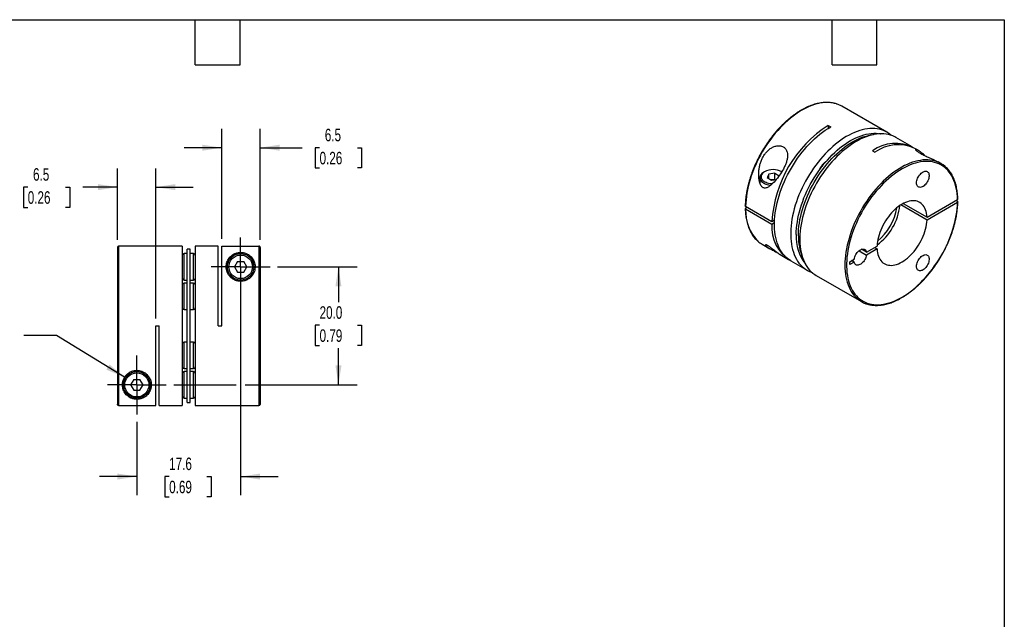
# Model space of a CAD drawing. Header units: millimetres. Extents: x 6 to 273, y 6 to 210.
# Tile 3 of 3: x 106 to 273, y 108 to 210. Entities that reach past the tile are written whole.
import ezdxf

# ---------------------------------------------------------------- set-up
doc = ezdxf.new("R2010")
doc.units = ezdxf.units.MM
doc.linetypes.add('SLD-Center', pattern=[19.05, 15.24, -1.27, 1.27, -1.27])
doc.linetypes.add('SLD-Solid', pattern=[0])
doc.layers.add('CENTER', color=40, linetype='SLD-Center')
doc.layers.add('DIMENSIONS', color=140, linetype='SLD-Solid', lineweight=25)
doc.layers.add('TEXT', color=140, linetype='SLD-Solid', lineweight=25)
doc.styles.add('SLDTEXTSTYLE0', font='TXT', dxfattribs={"width": 0.7})
doc.dimstyles.new('SLDDIMSTYLE0', dxfattribs={"dimtxt": 2.158008, "dimasz": 3.302, "dimexe": 0, "dimexo": 0.0625, "dimgap": 0.539502, "dimtad": 0, "dimtih": 1, "dimtoh": 1, "dimdec": 1, "dimrnd": 1e-09, "dimzin": 4, "dimdsep": 46, "dimtxsty": 'SLDTEXTSTYLE0', "dimsah": 1, "dimcen": 0.09, "dimadec": 0, "dimazin": 1, "dimtfac": 1, "dimtdec": 1, "dimtofl": 0, "dimtmove": 0, "dimatfit": 3, "dimfxl": 0, "dimfrac": 2, "dimtolj": 1, "dimtzin": 12, "dimarcsym": 0})
doc.dimstyles.new('SLDDIMSTYLE3', dxfattribs={"dimtxt": 2.158008, "dimasz": 3.302, "dimexe": 0, "dimexo": 0.0625, "dimgap": 0.539502, "dimtad": 0, "dimtih": 1, "dimtoh": 1, "dimdec": 1, "dimrnd": 1e-09, "dimzin": 12, "dimdsep": 46, "dimtxsty": 'SLDTEXTSTYLE0', "dimsah": 1, "dimcen": 0, "dimadec": 0, "dimazin": 3, "dimtfac": 1, "dimtdec": 1, "dimtofl": 0, "dimtmove": 0, "dimatfit": 3, "dimfxl": 0, "dimfrac": 2, "dimtolj": 1, "dimtzin": 12, "dimarcsym": 0})
doc.dimstyles.new('SLDDIMSTYLE4', dxfattribs={"dimtxt": 2.158008, "dimasz": 3.302, "dimexe": 0, "dimexo": 0.0625, "dimgap": 0.539502, "dimtad": 0, "dimtih": 1, "dimtoh": 1, "dimdec": 1, "dimrnd": 1e-09, "dimzin": 12, "dimdsep": 46, "dimtxsty": 'SLDTEXTSTYLE0', "dimsah": 1, "dimcen": 0.09, "dimadec": 0, "dimazin": 3, "dimtfac": 1, "dimtdec": 1, "dimtmove": 0, "dimatfit": 0, "dimfxl": 0, "dimfrac": 2, "dimtolj": 1, "dimtzin": 12, "dimarcsym": 0})

# ---------------------------------------------------------------- blocks, each defined once
blk = doc.blocks.new('_D_3')
at = {"layer": 'DIMENSIONS'}
for p, q in [((112.36, 156.06), (106.8, 156.06)), ((123.9, 148.96), (112.36, 156.06))]:
    blk.add_line(p, q, dxfattribs=at)
blk.add_solid([(123.9, 148.96), (121.35, 151.12), (120.82, 150.25)], dxfattribs=at)
at = {"layer": 'DIMENSIONS', "attachment_point": 1, "style": 'SLDTEXTSTYLE0'}
for s, insert, char_height in [('M2.6-0.45 X 10MM', (78.26, 158.79), 2.1167), ('SHCS X2', (85.4, 155.36), 2.117)]:
    blk.add_mtext(s, dxfattribs=dict(at, insert=insert, char_height=char_height))
blk = doc.blocks.new('_D_4')
at = {"layer": 'DIMENSIONS'}
for p, q in [((122.68, 172.24), (122.68, 184.36)), ((129.18, 158.94), (129.18, 184.36)), ((107.48, 181.18), (106.75, 181.18)), ((106.75, 181.18), (106.75, 177.75)), ((113.89, 181.18), (114.62, 181.18)), ((114.62, 181.18), (114.62, 177.75)), ((122.68, 181.18), (116.82, 181.18)), ((129.18, 181.18), (135.53, 181.18)), ((106.75, 177.75), (107.48, 177.75)), ((114.62, 177.75), (113.89, 177.75))]:
    blk.add_line(p, q, dxfattribs=at)
for points in [[(122.68, 181.18), (119.38, 181.69), (119.38, 180.67)], [(129.18, 181.18), (132.48, 180.67), (132.48, 181.69)]]:
    blk.add_solid(points, dxfattribs=at)
at = {"layer": 'DIMENSIONS', "char_height": 2.117, "attachment_point": 1, "style": 'SLDTEXTSTYLE0'}
for s, insert in [('6.5', (108.38, 184.39)), ('0.26', (107.48, 180.48))]:
    blk.add_mtext(s, dxfattribs=dict(at, insert=insert))
blk = doc.blocks.new('_D_5')
at = {"layer": 'DIMENSIONS'}
for p, q in [((140.38, 172.44), (140.38, 191.04)), ((146.88, 172.24), (146.88, 191.04)), ((140.38, 187.86), (134.03, 187.86)), ((146.88, 187.86), (154.03, 187.86)), ((156.96, 187.86), (156.23, 187.86)), ((156.23, 187.86), (156.23, 184.43)), ((163.37, 187.86), (164.09, 187.86)), ((164.09, 187.86), (164.09, 184.43)), ((156.23, 184.43), (156.96, 184.43)), ((164.09, 184.43), (163.37, 184.43))]:
    blk.add_line(p, q, dxfattribs=at)
for points in [[(140.38, 187.86), (137.08, 188.37), (137.08, 187.35)], [(146.88, 187.86), (150.18, 187.35), (150.18, 188.37)]]:
    blk.add_solid(points, dxfattribs=at)
at = {"layer": 'DIMENSIONS', "char_height": 2.117, "attachment_point": 1, "style": 'SLDTEXTSTYLE0'}
for s, insert in [('6.5', (157.85, 191.07)), ('0.26', (156.96, 187.16))]:
    blk.add_mtext(s, dxfattribs=dict(at, insert=insert))
blk = doc.blocks.new('_D_6')
at = {"layer": 'DIMENSIONS'}
for p, q in [((143.58, 166.4), (143.58, 128.96)), ((125.98, 141.41), (125.98, 128.96)), ((125.98, 132.14), (119.63, 132.14)), ((131.46, 132.14), (130.74, 132.14)), ((130.74, 132.14), (130.74, 128.71)), ((137.87, 132.14), (138.6, 132.14)), ((138.6, 132.14), (138.6, 128.71)), ((143.58, 132.14), (149.93, 132.14)), ((130.74, 128.71), (131.46, 128.71)), ((138.6, 128.71), (137.87, 128.71))]:
    blk.add_line(p, q, dxfattribs=at)
for points in [[(125.98, 132.14), (122.68, 132.64), (122.68, 131.63)], [(143.58, 132.14), (146.88, 131.63), (146.88, 132.64)]]:
    blk.add_solid(points, dxfattribs=at)
at = {"layer": 'DIMENSIONS', "char_height": 2.117, "attachment_point": 1, "style": 'SLDTEXTSTYLE0'}
for s, insert in [('17.6', (131.46, 135.35)), ('0.69', (131.46, 131.43))]:
    blk.add_mtext(s, dxfattribs=dict(at, insert=insert))
blk = doc.blocks.new('_D_7')
at = {"layer": 'DIMENSIONS'}
for p, q in [((149.84, 167.67), (163.34, 167.67)), ((160.16, 167.67), (160.16, 161.69)), ((156.96, 157.78), (156.23, 157.78)), ((156.23, 157.78), (156.23, 154.35)), ((163.37, 157.78), (164.09, 157.78)), ((164.09, 157.78), (164.09, 154.35)), ((156.23, 154.35), (156.96, 154.35)), ((160.16, 147.67), (160.16, 153.87)), ((164.09, 154.35), (163.37, 154.35)), ((132.24, 147.67), (142.82, 147.67)), ((144.34, 147.67), (163.34, 147.67))]:
    blk.add_line(p, q, dxfattribs=at)
for points in [[(160.16, 167.67), (159.65, 164.37), (160.67, 164.37)], [(160.16, 147.67), (160.67, 150.97), (159.65, 150.97)]]:
    blk.add_solid(points, dxfattribs=at)
at = {"layer": 'DIMENSIONS', "char_height": 2.117, "attachment_point": 1, "style": 'SLDTEXTSTYLE0'}
for s, insert in [('20.0', (156.96, 160.99)), ('0.79', (156.96, 157.08))]:
    blk.add_mtext(s, dxfattribs=dict(at, insert=insert))
blk = doc.blocks.new('SW_CENTERMARKSYMBOL_1')
at = {"layer": 'CENTER', "color": 0}
for p, q in [((0, 2.54), (0, 4.99)), ((0, 0), (0, 2.54)), ((-2.54, 0), (-4.99, 0)), ((0, 0), (-2.54, 0)), ((0, 0), (0, -2.54)), ((0, 0), (2.54, 0)), ((2.54, 0), (4.99, 0)), ((0, -2.54), (0, -4.99))]:
    blk.add_line(p, q, dxfattribs=at)
blk = doc.blocks.new('SW_CENTERMARKSYMBOL_2')
at = {"layer": 'CENTER', "color": 0}
for p, q in [((0, 2.54), (0, 4.99)), ((0, 0), (0, 2.54)), ((-2.54, 0), (-4.99, 0)), ((0, 0), (-2.54, 0)), ((0, 0), (0, -2.54)), ((0, 0), (2.54, 0)), ((2.54, 0), (4.99, 0)), ((0, -2.54), (0, -4.99))]:
    blk.add_line(p, q, dxfattribs=at)

msp = doc.modelspace()

# ---------------------------------------------------------------- linework, layer by layer
for p, q in [((253.12, 190.48), (245.49, 194.89)), ((243.19, 191.65), (243.62, 191.4)), ((243.19, 191.65), (243.19, 191.15)), ((257.44, 187.99), (254.68, 189.58)), ((250.69, 187.32), (251.11, 187.08)), ((258.43, 187.42), (257.86, 187.74)), ((262.32, 185.17), (261.82, 185.46)), ((232.41, 183.79), (232.27, 183.71)), ((231.61, 182.79), (231.61, 181.9)), ((233.12, 183.38), (232.84, 182.79)), ((232.84, 182.79), (233.59, 182.37)), ((234.13, 183.54), (233.12, 183.38)), ((233.12, 182.64), (233.12, 183.38)), ((234.13, 182.48), (233.55, 182.39)), ((233.59, 182.37), (234.39, 182.49)), ((234.13, 183.54), (234.87, 183.11)), ((234.13, 182.48), (234.13, 183.54)), ((234.17, 182.46), (234.13, 182.48)), ((259.95, 176.09), (265.11, 179.07)), ((265.11, 178.74), (264.83, 178.91)), ((229.19, 177.93), (233.65, 175.36)), ((229.48, 177.77), (229.19, 177.6)), ((233.65, 174.87), (229.19, 177.44)), ((259.95, 175.6), (255.5, 178.17)), ((255.92, 178.41), (259.95, 176.09)), ((265.11, 178.58), (259.95, 175.6)), ((233.65, 175.36), (234.09, 175.62)), ((234.07, 175.11), (233.65, 174.87)), ((122.68, 170.97), (122.68, 144.38)), ((133.68, 171.17), (122.88, 171.17)), ((122.88, 171.17), (122.88, 144.18)), ((133.68, 171.17), (133.68, 144.17)), ((135.03, 170.67), (134.53, 170.67)), ((134.53, 144.67), (134.53, 170.67)), ((135.03, 144.67), (135.03, 170.67)), ((139.78, 171.17), (135.88, 171.17)), ((135.88, 171.17), (135.88, 144.17)), ((139.78, 157.67), (139.78, 171.17)), ((140.38, 171.17), (146.68, 171.17)), ((140.38, 157.67), (140.38, 171.17)), ((146.68, 171.17), (146.68, 144.17)), ((146.88, 170.97), (146.88, 144.37)), ((231.99, 171.5), (233.32, 170.73)), ((248.42, 170.39), (249.68, 169.67)), ((249.68, 170.16), (248.85, 170.64)), ((249.68, 170.16), (251.47, 171.2)), ((251.47, 170.71), (249.68, 169.67)), ((251.05, 170.95), (251.47, 170.71)), ((134.53, 169.92), (133.98, 169.92)), ((133.98, 165.42), (133.98, 169.92)), ((135.58, 169.92), (135.03, 169.92)), ((135.58, 165.42), (135.58, 169.92)), ((235.03, 169.75), (236.44, 168.93)), ((236.87, 168.69), (239.63, 167.1)), ((246.87, 168.54), (247.6, 168.96)), ((247.6, 168.47), (247.17, 168.72)), ((143.06, 168.58), (142.53, 167.67)), ((142.53, 167.67), (143.06, 166.76)), ((143.06, 168.58), (144.11, 168.58)), ((144.63, 167.67), (144.11, 168.58)), ((144.11, 166.76), (144.63, 167.67)), ((246.87, 168.05), (246.87, 168.54)), ((247.6, 168.47), (246.87, 168.05)), ((133.98, 165.42), (134.53, 165.42)), ((135.03, 165.42), (135.58, 165.42)), ((143.06, 166.76), (144.11, 166.76)), ((241.18, 166.2), (248.82, 161.79)), ((134.53, 164.92), (133.98, 164.92)), ((133.98, 160.42), (133.98, 164.92)), ((135.58, 164.92), (135.03, 164.92)), ((135.58, 160.42), (135.58, 164.92)), ((133.98, 160.42), (134.53, 160.42)), ((135.03, 160.42), (135.58, 160.42)), ((129.18, 157.67), (129.78, 157.67)), ((129.18, 144.18), (129.18, 157.67)), ((129.78, 144.17), (129.78, 157.67)), ((139.78, 157.67), (140.38, 157.67)), ((134.53, 154.92), (133.98, 154.92)), ((133.98, 150.42), (133.98, 154.92)), ((135.58, 154.92), (135.03, 154.92)), ((135.58, 150.42), (135.58, 154.92)), ((133.98, 150.42), (134.53, 150.42)), ((135.03, 150.42), (135.58, 150.42)), ((125.46, 148.58), (124.93, 147.67)), ((125.46, 148.58), (126.51, 148.58)), ((127.03, 147.67), (126.51, 148.58)), ((134.53, 149.92), (133.98, 149.92)), ((133.98, 145.42), (133.98, 149.92)), ((135.58, 149.92), (135.03, 149.92)), ((135.58, 145.42), (135.58, 149.92)), ((124.93, 147.67), (125.46, 146.76)), ((126.51, 146.76), (127.03, 147.67)), ((125.46, 146.76), (126.51, 146.76)), ((133.98, 145.42), (134.53, 145.42)), ((135.03, 145.42), (135.58, 145.42)), ((122.88, 144.18), (129.18, 144.18)), ((129.78, 144.17), (133.68, 144.17)), ((134.53, 144.67), (135.03, 144.67)), ((135.88, 144.17), (146.68, 144.17))]:
    msp.add_line(p, q)
at = {"flags": 128}
for points in [[(244.7, 195.24), (244.58, 195.29), (244.21, 195.39), (243.83, 195.46), (243.44, 195.5), (243.04, 195.52), (242.62, 195.51), (242.2, 195.47), (241.77, 195.4), (241.33, 195.3), (240.89, 195.18), (240.44, 195.02), (239.99, 194.84), (239.53, 194.64), (239.07, 194.41), (238.61, 194.15), (238.16, 193.86), (237.7, 193.55), (237.25, 193.22), (236.8, 192.87), (236.35, 192.49), (235.91, 192.09), (235.48, 191.67), (235.05, 191.23), (234.63, 190.78), (234.22, 190.3), (233.82, 189.81), (233.44, 189.3), (233.06, 188.78), (232.7, 188.25), (232.35, 187.7), (232.02, 187.15), (231.7, 186.58), (231.4, 186.01), (231.12, 185.43), (230.85, 184.85), (230.6, 184.26), (230.37, 183.67), (230.16, 183.08), (229.97, 182.49), (229.8, 181.9), (229.65, 181.31), (229.52, 180.73), (229.41, 180.15), (229.32, 179.58), (229.26, 179.02), (229.22, 178.47), (229.19, 177.93)], [(236.87, 168.69), (236.63, 168.84), (236.32, 169.06), (236.03, 169.31), (235.76, 169.58), (235.51, 169.88), (235.27, 170.21), (235.06, 170.55), (234.87, 170.92), (234.69, 171.32), (234.54, 171.73), (234.41, 172.17), (234.3, 172.62), (234.21, 173.09), (234.14, 173.58), (234.1, 174.08), (234.07, 174.6), (234.07, 175.14), (234.1, 175.68), (234.14, 176.24), (234.21, 176.8), (234.3, 177.38), (234.41, 177.96), (234.54, 178.54), (234.69, 179.14), (234.87, 179.73), (235.06, 180.32), (235.27, 180.92), (235.51, 181.51), (235.76, 182.11), (236.03, 182.69), (236.32, 183.28), (236.63, 183.85), (236.95, 184.42), (237.29, 184.98), (237.64, 185.52), (238.01, 186.06), (238.39, 186.58), (238.78, 187.09), (239.18, 187.58), (239.59, 188.05), (240.02, 188.51), (240.45, 188.95), (240.89, 189.37), (241.33, 189.76), (241.78, 190.14), (242.24, 190.49), (242.7, 190.82), (243.16, 191.12), (243.62, 191.4)], [(253.86, 189.95), (253.85, 189.96), (253.55, 190.2), (253.24, 190.41), (252.92, 190.59), (252.58, 190.75), (252.22, 190.88), (251.86, 190.98), (251.47, 191.05), (251.08, 191.09), (250.68, 191.11), (250.26, 191.1), (249.84, 191.06), (249.41, 190.99), (248.97, 190.89), (248.53, 190.77), (248.08, 190.62), (247.63, 190.44), (247.17, 190.23), (246.72, 190), (246.26, 189.74), (245.8, 189.46), (245.35, 189.15), (244.89, 188.82), (244.44, 188.47), (244, 188.09), (243.56, 187.69), (243.12, 187.27), (242.7, 186.83), (242.28, 186.38), (241.87, 185.9), (241.47, 185.41), (241.08, 184.91), (240.71, 184.39), (240.35, 183.85), (240, 183.31), (239.67, 182.75), (239.35, 182.19), (239.05, 181.62), (238.76, 181.04), (238.49, 180.46), (238.24, 179.87), (238.01, 179.28), (237.8, 178.69), (237.61, 178.1), (237.44, 177.51), (237.29, 176.92), (237.16, 176.34), (237.05, 175.76), (236.96, 175.2), (236.9, 174.63), (236.85, 174.08), (236.83, 173.54), (236.83, 173.01), (236.85, 172.5), (236.9, 172), (236.96, 171.51), (237.05, 171.04), (237.16, 170.59), (237.29, 170.16), (237.44, 169.75), (237.61, 169.36), (237.8, 168.99), (238.01, 168.64), (238.24, 168.32), (238.49, 168.02), (238.76, 167.74), (239.05, 167.49), (239.35, 167.27), (239.67, 167.07), (240, 166.9), (240.35, 166.76), (240.45, 166.72)], [(237.78, 173.13), (237.79, 173.66), (237.83, 174.2), (237.88, 174.75), (237.96, 175.31), (238.06, 175.87), (238.18, 176.44), (238.32, 177.02), (238.48, 177.6), (238.67, 178.18), (238.87, 178.76), (239.09, 179.35), (239.33, 179.93), (239.59, 180.5), (239.87, 181.07), (240.16, 181.64), (240.48, 182.19), (240.8, 182.74), (241.14, 183.28), (241.5, 183.8), (241.87, 184.32), (242.25, 184.82), (242.64, 185.3), (243.05, 185.77), (243.46, 186.22), (243.88, 186.65), (244.31, 187.06), (244.74, 187.45), (245.18, 187.82), (245.63, 188.16), (246.07, 188.48), (246.52, 188.78), (246.98, 189.06), (247.43, 189.3), (247.88, 189.52), (248.32, 189.72), (248.77, 189.89), (249.21, 190.03), (249.64, 190.14), (250.07, 190.22), (250.49, 190.28), (250.91, 190.3), (251.31, 190.3), (251.7, 190.27), (252.08, 190.21), (252.09, 190.21)], [(238.14, 172.93), (238.15, 173.46), (238.18, 174), (238.24, 174.54), (238.31, 175.1), (238.41, 175.67), (238.53, 176.24), (238.67, 176.82), (238.84, 177.4), (239.02, 177.98), (239.22, 178.56), (239.44, 179.14), (239.69, 179.72), (239.95, 180.3), (240.22, 180.87), (240.52, 181.43), (240.83, 181.99), (241.16, 182.54), (241.5, 183.07), (241.85, 183.6), (242.22, 184.11), (242.6, 184.61), (243, 185.1), (243.4, 185.56), (243.81, 186.01), (244.23, 186.44), (244.66, 186.85), (245.1, 187.24), (245.54, 187.61), (245.98, 187.96), (246.43, 188.28), (246.88, 188.58), (247.33, 188.85), (247.78, 189.1), (248.23, 189.32), (248.68, 189.51), (249.12, 189.68), (249.56, 189.82), (250, 189.93), (250.43, 190.02), (250.85, 190.07), (250.89, 190.08)], [(254.68, 189.58), (254.47, 189.69), (254.13, 189.85), (253.78, 189.98), (253.41, 190.08), (253.03, 190.15), (252.64, 190.2), (252.23, 190.21), (251.82, 190.2), (251.4, 190.16), (250.97, 190.09), (250.53, 190), (250.09, 189.87), (249.64, 189.72), (249.19, 189.54), (248.73, 189.34), (248.27, 189.1), (247.82, 188.85), (247.36, 188.56), (246.9, 188.25), (246.45, 187.92), (246, 187.57), (245.55, 187.19), (245.11, 186.79), (244.68, 186.37), (244.25, 185.94), (243.83, 185.48), (243.42, 185.01), (243.03, 184.51), (242.64, 184.01), (242.26, 183.49), (241.9, 182.96), (241.55, 182.41), (241.22, 181.86), (240.9, 181.29), (240.6, 180.72), (240.32, 180.14), (240.05, 179.56), (239.8, 178.97), (239.57, 178.38), (239.36, 177.79), (239.17, 177.2), (239, 176.61), (238.84, 176.03), (238.71, 175.44), (238.61, 174.87), (238.52, 174.3), (238.45, 173.74), (238.41, 173.18), (238.39, 172.64), (238.39, 172.12), (238.41, 171.6), (238.45, 171.1), (238.52, 170.61), (238.61, 170.15), (238.71, 169.69), (238.84, 169.26), (239, 168.85), (239.17, 168.46), (239.36, 168.09), (239.57, 167.74), (239.8, 167.42), (240.05, 167.12), (240.32, 166.84), (240.6, 166.59), (240.9, 166.37), (241.18, 166.2)], [(261.53, 185.53), (261.24, 185.62), (260.87, 185.71), (260.48, 185.77), (260.08, 185.8), (259.67, 185.8), (259.26, 185.78), (258.83, 185.72), (258.4, 185.64), (257.95, 185.53), (257.51, 185.39), (257.06, 185.23), (256.6, 185.04), (256.15, 184.82), (255.69, 184.57), (255.23, 184.3), (254.77, 184.01), (254.32, 183.69), (253.87, 183.35), (253.42, 182.98), (252.97, 182.59), (252.54, 182.18), (252.11, 181.76), (251.68, 181.31), (251.27, 180.84), (250.87, 180.36), (250.47, 179.86), (250.09, 179.35), (249.72, 178.82), (249.37, 178.28), (249.03, 177.73), (248.7, 177.17), (248.39, 176.6), (248.1, 176.03), (247.82, 175.45), (247.56, 174.86), (247.32, 174.27), (247.1, 173.68), (246.9, 173.09), (246.72, 172.5), (246.55, 171.91), (246.41, 171.33), (246.29, 170.75), (246.2, 170.17), (246.12, 169.61), (246.06, 169.05), (246.03, 168.5), (246.02, 167.97), (246.03, 167.45), (246.06, 166.94), (246.12, 166.44), (246.2, 165.97), (246.29, 165.51), (246.41, 165.07), (246.55, 164.64), (246.72, 164.24), (246.9, 163.86), (247.1, 163.5), (247.32, 163.17), (247.56, 162.86), (247.82, 162.57), (248.1, 162.31), (248.15, 162.26)], [(265.11, 179.07), (265.09, 179.58), (265.05, 180.08), (264.98, 180.56), (264.89, 181.03), (264.79, 181.48), (264.66, 181.91), (264.51, 182.31), (264.34, 182.7), (264.14, 183.07), (263.93, 183.41), (263.7, 183.73), (263.46, 184.03), (263.19, 184.3), (262.9, 184.55), (262.6, 184.76), (262.29, 184.96), (261.95, 185.12), (261.61, 185.26), (261.24, 185.37), (260.87, 185.46), (260.48, 185.51), (260.09, 185.54), (259.68, 185.54), (259.26, 185.51), (258.84, 185.45), (258.41, 185.36), (257.97, 185.24), (257.52, 185.1), (257.08, 184.93), (256.62, 184.74), (256.17, 184.51), (255.72, 184.26), (255.26, 183.99), (254.81, 183.69), (254.36, 183.37), (253.91, 183.02), (253.46, 182.65), (253.03, 182.26), (252.59, 181.85), (252.17, 181.42), (251.75, 180.97), (251.34, 180.5), (250.94, 180.01), (250.56, 179.51), (250.18, 179), (249.82, 178.47), (249.48, 177.93), (249.14, 177.38), (248.82, 176.82), (248.52, 176.26), (248.24, 175.68), (247.97, 175.1), (247.72, 174.52), (247.49, 173.93), (247.28, 173.35), (247.09, 172.76), (246.92, 172.18), (246.76, 171.59), (246.63, 171.01), (246.53, 170.44), (246.44, 169.88), (246.37, 169.32), (246.33, 168.77), (246.31, 168.23), (246.31, 167.71), (246.33, 167.2), (246.37, 166.7), (246.44, 166.22), (246.53, 165.75), (246.63, 165.31), (246.76, 164.88), (246.92, 164.47), (247.09, 164.08), (247.28, 163.72), (247.49, 163.37), (247.72, 163.05), (247.97, 162.76), (248.24, 162.49), (248.52, 162.24), (248.82, 162.03), (249.14, 161.83), (249.48, 161.67), (249.82, 161.53), (250.18, 161.42), (250.56, 161.34), (250.94, 161.28), (251.34, 161.26), (251.75, 161.26), (252.17, 161.29), (252.59, 161.35), (253.03, 161.44), (253.46, 161.56), (253.91, 161.7), (254.36, 161.87), (254.81, 162.07), (255.26, 162.29), (255.72, 162.54), (256.17, 162.82), (256.62, 163.12), (257.08, 163.44), (257.52, 163.79), (257.97, 164.16), (258.41, 164.55), (258.84, 164.96), (259.26, 165.4), (259.68, 165.85), (260.09, 166.32), (260.48, 166.8), (260.87, 167.3), (261.24, 167.82), (261.61, 168.34), (261.95, 168.88), (262.29, 169.43), (262.6, 169.99), (262.9, 170.56), (263.19, 171.13), (263.46, 171.71), (263.7, 172.3), (263.93, 172.88), (264.14, 173.47), (264.34, 174.06), (264.51, 174.64), (264.66, 175.22), (264.79, 175.8), (264.89, 176.37), (264.98, 176.94), (265.05, 177.5), (265.09, 178.04), (265.11, 178.58)], [(232.27, 183.71), (232.09, 183.59), (231.94, 183.47), (231.81, 183.33), (231.72, 183.19), (231.65, 183.04), (231.61, 182.88), (231.61, 182.73), (231.64, 182.58), (231.7, 182.43), (231.79, 182.28), (231.9, 182.14), (232.05, 182.02), (232.22, 181.9), (232.42, 181.79), (232.63, 181.7), (232.86, 181.62), (233.11, 181.56), (233.36, 181.52), (233.45, 181.51)], [(232.41, 183.79), (232.24, 183.68), (232.1, 183.56), (231.98, 183.43), (231.9, 183.29), (231.84, 183.15), (231.81, 183.01), (231.81, 182.86), (231.85, 182.72), (231.92, 182.58), (232.01, 182.44), (232.13, 182.31), (232.28, 182.2), (232.45, 182.09), (232.65, 182), (232.86, 181.92), (233.09, 181.85), (233.33, 181.81), (233.58, 181.78), (233.75, 181.77)], [(242.15, 184.69), (242.28, 184.86), (242.31, 184.89)], [(258.18, 181.9), (258.19, 182.08), (258.23, 182.28), (258.28, 182.48), (258.36, 182.68), (258.45, 182.87), (258.57, 183.06), (258.69, 183.24), (258.83, 183.4), (258.98, 183.54), (259.13, 183.66), (259.28, 183.76), (259.44, 183.83), (259.59, 183.87), (259.73, 183.88), (259.86, 183.86), (259.98, 183.82), (260.08, 183.74), (260.17, 183.64), (260.23, 183.52), (260.28, 183.38), (260.3, 183.21), (260.3, 183.03), (260.28, 182.84), (260.23, 182.65), (260.17, 182.45), (260.08, 182.25), (259.98, 182.05), (259.86, 181.87), (259.73, 181.7), (259.59, 181.55), (259.44, 181.42), (259.28, 181.31), (259.13, 181.23), (258.98, 181.17), (258.83, 181.14), (258.69, 181.15), (258.57, 181.18), (258.45, 181.24), (258.36, 181.32), (258.28, 181.44), (258.23, 181.57), (258.19, 181.73), (258.18, 181.9)], [(259.95, 176.09), (259.92, 176.43), (259.87, 176.75), (259.8, 177.05), (259.71, 177.34), (259.6, 177.61), (259.46, 177.85), (259.31, 178.07), (259.14, 178.26), (258.95, 178.43), (258.74, 178.58), (258.52, 178.69), (258.28, 178.78), (258.03, 178.84), (257.77, 178.87), (257.49, 178.87), (257.21, 178.85), (256.92, 178.79), (256.62, 178.71), (256.32, 178.6), (256.02, 178.46), (255.71, 178.3), (255.4, 178.11), (255.1, 177.89), (254.79, 177.65), (254.5, 177.39), (254.21, 177.11), (253.92, 176.81), (253.65, 176.49), (253.39, 176.16), (253.13, 175.81), (252.9, 175.45), (252.67, 175.07), (252.47, 174.69), (252.28, 174.3), (252.11, 173.91), (251.95, 173.51), (251.82, 173.12), (251.71, 172.72), (251.62, 172.33), (251.55, 171.94), (251.5, 171.57), (251.47, 171.2)], [(251.47, 170.71), (251.5, 170.37), (251.55, 170.05), (251.62, 169.74), (251.71, 169.46), (251.82, 169.19), (251.95, 168.95), (252.11, 168.73), (252.28, 168.53), (252.47, 168.37), (252.67, 168.22), (252.9, 168.11), (253.13, 168.02), (253.39, 167.96), (253.65, 167.93), (253.92, 167.92), (254.21, 167.95), (254.5, 168), (254.79, 168.09), (255.1, 168.2), (255.4, 168.34), (255.71, 168.5), (256.02, 168.69), (256.32, 168.9), (256.62, 169.14), (256.92, 169.4), (257.21, 169.68), (257.49, 169.99), (257.77, 170.3), (258.03, 170.64), (258.28, 170.99), (258.52, 171.35), (258.74, 171.72), (258.95, 172.11), (259.14, 172.49), (259.31, 172.89), (259.46, 173.28), (259.6, 173.68), (259.71, 174.08), (259.8, 174.47), (259.87, 174.85), (259.92, 175.23), (259.95, 175.6)], [(247.6, 168.96), (247.64, 169.16), (247.7, 169.35), (247.78, 169.55), (247.88, 169.74), (248, 169.92), (248.12, 170.09), (248.26, 170.25), (248.41, 170.38), (248.56, 170.49), (248.71, 170.58), (248.86, 170.64), (249.01, 170.68), (249.15, 170.68), (249.28, 170.66), (249.39, 170.61), (249.49, 170.54), (249.57, 170.43), (249.64, 170.31), (249.68, 170.16)], [(249.68, 169.67), (249.64, 169.48), (249.57, 169.28), (249.49, 169.08), (249.39, 168.89), (249.28, 168.71), (249.15, 168.54), (249.01, 168.39), (248.86, 168.25), (248.71, 168.14), (248.56, 168.05), (248.41, 167.99), (248.26, 167.95), (248.12, 167.95), (248, 167.97), (247.88, 168.02), (247.78, 168.1), (247.7, 168.2), (247.64, 168.33), (247.6, 168.47)], [(258.18, 167.76), (258.19, 167.94), (258.23, 168.13), (258.28, 168.33), (258.36, 168.53), (258.45, 168.73), (258.57, 168.92), (258.69, 169.09), (258.83, 169.26), (258.98, 169.4), (259.13, 169.52), (259.28, 169.61), (259.44, 169.68), (259.59, 169.73), (259.73, 169.74), (259.86, 169.72), (259.98, 169.67), (260.08, 169.6), (260.17, 169.5), (260.23, 169.38), (260.28, 169.23), (260.3, 169.07), (260.3, 168.89), (260.28, 168.7), (260.23, 168.5), (260.17, 168.3), (260.08, 168.1), (259.98, 167.91), (259.86, 167.73), (259.73, 167.56), (259.59, 167.41), (259.44, 167.28), (259.28, 167.17), (259.13, 167.08), (258.98, 167.03), (258.83, 167), (258.69, 167), (258.57, 167.04), (258.45, 167.09), (258.36, 167.18), (258.28, 167.29), (258.23, 167.43), (258.19, 167.58), (258.18, 167.76)]]:
    msp.add_lwpolyline(points, dxfattribs=at)
for centre, radius in [((143.58, 167.67), 2.25), ((143.58, 167.67), 2), ((125.98, 147.67), 2.25), ((125.98, 147.67), 2.05)]:
    msp.add_circle(centre, radius)
for centre, radius, start, end in [((243.21, 190.95), 4.55, 60.0284, 70.8864), ((254.43, 174.13), 20.81, 122.6644, 176.6004), ((254.6, 181.97), 6.63, 62.6745, 126.2027), ((255.06, 181.64), 6.72, 65.3377, 125.9728), ((260.05, 181.24), 4.54, 49.1793, 70.9152), ((233.86, 181), 3.14, 62.4976, 117.4971), ((236.37, 177.08), 7.18, 177.1317, 225.0076), ((245.94, 179.04), 9.44, 305.8963, 354.109), ((245.29, 179.41), 9.71, 310.216, 349.7893), ((240.16, 174.33), 6.53, 175.2676, 237.5987), ((234.27, 175.45), 4.56, 229.1795, 239.9692), ((245.27, 172.71), 7.5, 176.7761, 217.7494), ((246.94, 172.72), 8.8, 178.6308, 203.3589), ((122.88, 170.97), 0.2, 90, 180), ((133.98, 169.62), 0.3, 90, 180), ((135.58, 169.62), 0.3, 0, 90), ((133.98, 165.72), 0.3, 180, 270), ((135.58, 165.72), 0.3, 270, 0), ((133.98, 164.62), 0.3, 90, 180), ((135.58, 164.62), 0.3, 0, 90), ((251.08, 165.72), 4.54, 229.6536, 250.8933), ((133.98, 160.72), 0.3, 180, 270), ((135.58, 160.72), 0.3, 270, 0), ((133.98, 154.62), 0.3, 90, 180), ((135.58, 154.62), 0.3, 0, 90), ((133.98, 150.72), 0.3, 180, 270), ((135.58, 150.72), 0.3, 270, 0), ((133.98, 149.62), 0.3, 90, 180), ((135.58, 149.62), 0.3, 0, 90), ((133.98, 145.72), 0.3, 180, 270), ((135.58, 145.72), 0.3, 270, 0), ((146.68, 144.37), 0.2, 270, 0)]:
    msp.add_arc(centre, radius, start, end)
for points, knots in [([(244.68, 195.25), (244.66, 195.26), (244.52, 195.31), (244.26, 195.38), (243.9, 195.46), (243.52, 195.51), (243.14, 195.54), (242.75, 195.54), (242.34, 195.51), (241.94, 195.46), (241.52, 195.38), (241.1, 195.28), (240.67, 195.15), (240.24, 195), (239.81, 194.83), (239.37, 194.62), (238.94, 194.4), (238.5, 194.15), (238.06, 193.88), (237.63, 193.59), (237.2, 193.27), (236.77, 192.94), (236.34, 192.59), (235.92, 192.21), (235.51, 191.82), (235.1, 191.41), (234.7, 190.98), (234.31, 190.54), (233.93, 190.08), (233.56, 189.61), (233.2, 189.12), (232.85, 188.62), (232.51, 188.11), (232.18, 187.59), (231.87, 187.07), (231.57, 186.53), (231.29, 185.99), (231.02, 185.44), (230.77, 184.89), (230.54, 184.33), (230.32, 183.77), (230.12, 183.21), (229.93, 182.65), (229.77, 182.09), (229.62, 181.53), (229.49, 180.98), (229.38, 180.43), (229.29, 179.89), (229.22, 179.35), (229.17, 178.82), (229.14, 178.38), (229.14, 178.11), (229.14, 178.01)], [0, 0, 0, 0, 0.004191, 0.024442, 0.044717, 0.065024, 0.085367, 0.105747, 0.126163, 0.146611, 0.167088, 0.187589, 0.208109, 0.228643, 0.249186, 0.269737, 0.290291, 0.310846, 0.331401, 0.351954, 0.372505, 0.393052, 0.413597, 0.434137, 0.454675, 0.475209, 0.49574, 0.516269, 0.536795, 0.557319, 0.577841, 0.598362, 0.618881, 0.6394, 0.659919, 0.680437, 0.700956, 0.721475, 0.741995, 0.762517, 0.78304, 0.803566, 0.824094, 0.844624, 0.865158, 0.885695, 0.906236, 0.926781, 0.947329, 0.967882, 0.988439, 1, 1, 1, 1]), ([(235.59, 184.25), (235.69, 184.44), (235.79, 184.63), (235.96, 185.01), (236.03, 185.21), (236.16, 185.6), (236.22, 185.8), (236.29, 186.19), (236.31, 186.39), (236.31, 186.77), (236.29, 186.95), (236.19, 187.29), (236.12, 187.45), (235.97, 187.66), (235.92, 187.73), (235.8, 187.84), (235.73, 187.9), (235.51, 188.04), (235.35, 188.11), (235, 188.19), (234.81, 188.2), (234.43, 188.16), (234.24, 188.12), (233.86, 187.99), (233.67, 187.89), (233.33, 187.68), (233.16, 187.55), (232.85, 187.27), (232.71, 187.11), (232.45, 186.78), (232.33, 186.61), (232.12, 186.25), (232.02, 186.06), (231.85, 185.68), (231.78, 185.48), (231.65, 185.09), (231.6, 184.89), (231.51, 184.47), (231.48, 184.27), (231.4, 183.64), (231.39, 183.22), (231.45, 182.6), (231.48, 182.39), (231.55, 182.09), (231.57, 181.99), (231.64, 181.79), (231.67, 181.69), (231.8, 181.42), (231.92, 181.26), (232.14, 181.1), (232.21, 181.06), (232.37, 181.02), (232.45, 181.02), (232.61, 181.04), (232.69, 181.06), (232.85, 181.11), (232.92, 181.15), (233.14, 181.27), (233.28, 181.37), (233.7, 181.71), (233.95, 181.97), (234.46, 182.55), (234.71, 182.87), (235.17, 183.53), (235.39, 183.88), (235.59, 184.25)], [0, 0, 0, 0, 0.03125, 0.03125, 0.0625, 0.0625, 0.09375, 0.09375, 0.125, 0.125, 0.15625, 0.15625, 0.1875, 0.1875, 0.203125, 0.203125, 0.21875, 0.21875, 0.25, 0.25, 0.28125, 0.28125, 0.3125, 0.3125, 0.34375, 0.34375, 0.375, 0.375, 0.40625, 0.40625, 0.4375, 0.4375, 0.46875, 0.46875, 0.5, 0.5, 0.53125, 0.53125, 0.5625, 0.5625, 0.625, 0.625, 0.65625, 0.65625, 0.671875, 0.671875, 0.6875, 0.6875, 0.71875, 0.71875, 0.734375, 0.734375, 0.75, 0.75, 0.765625, 0.765625, 0.78125, 0.78125, 0.8125, 0.8125, 0.875, 0.875, 0.9375, 0.9375, 1, 1, 1, 1]), ([(258.71, 187.23), (258.64, 187.28), (258.49, 187.38), (258.29, 187.49), (258.12, 187.57), (258.02, 187.58), (257.99, 187.55), (258.01, 187.5), (258.07, 187.42), (258.18, 187.32), (258.33, 187.2), (258.53, 187.07), (258.78, 186.93), (259.07, 186.77), (259.42, 186.6), (259.79, 186.42), (260.17, 186.25), (260.57, 186.07), (260.97, 185.89), (261.38, 185.69), (261.67, 185.55), (261.81, 185.47), (261.82, 185.46)], [0, 0, 0, 0, 0.057274, 0.115186, 0.18162, 0.249773, 0.295397, 0.34194, 0.383407, 0.425837, 0.466218, 0.507696, 0.550504, 0.594721, 0.643274, 0.69371, 0.742197, 0.792075, 0.851768, 0.913133, 0.988991, 1, 1, 1, 1]), ([(259.6, 186.51), (259.55, 186.55), (259.42, 186.68), (259.2, 186.86), (258.95, 187.07), (258.79, 187.18), (258.71, 187.23)], [0, 0, 0, 0, 0.138862, 0.421127, 0.710595, 1, 1, 1, 1]), ([(242.81, 185.49), (242.77, 185.46), (242.67, 185.4), (242.52, 185.28), (242.35, 185.11), (242.18, 184.94), (242.03, 184.74), (241.89, 184.53), (241.76, 184.32), (241.66, 184.1), (241.6, 183.96), (241.57, 183.89)], [0, 0, 0, 0, 0.069699, 0.188532, 0.307123, 0.425397, 0.543388, 0.661184, 0.778898, 0.896655, 1, 1, 1, 1]), ([(265.17, 179.15), (265.17, 179.24), (265.16, 179.49), (265.13, 179.9), (265.08, 180.38), (265.01, 180.84), (264.92, 181.28), (264.81, 181.71), (264.69, 182.12), (264.54, 182.51), (264.37, 182.89), (264.19, 183.24), (263.98, 183.58), (263.76, 183.89), (263.52, 184.18), (263.28, 184.44), (263.11, 184.59), (263.03, 184.66)], [0, 0, 0, 0, 0.036766, 0.106546, 0.176335, 0.24612, 0.315891, 0.385638, 0.455348, 0.525006, 0.594595, 0.664097, 0.733496, 0.802777, 0.87193, 0.940953, 1, 1, 1, 1]), ([(249.62, 161.42), (249.65, 161.41), (249.78, 161.36), (250.05, 161.29), (250.41, 161.21), (250.78, 161.16), (251.17, 161.14), (251.56, 161.14), (251.96, 161.16), (252.37, 161.21), (252.78, 161.29), (253.21, 161.39), (253.63, 161.52), (254.06, 161.67), (254.5, 161.85), (254.93, 162.05), (255.37, 162.28), (255.8, 162.52), (256.24, 162.79), (256.68, 163.09), (257.11, 163.4), (257.54, 163.74), (257.96, 164.09), (258.38, 164.47), (258.79, 164.86), (259.2, 165.27), (259.6, 165.7), (259.99, 166.14), (260.37, 166.6), (260.75, 167.07), (261.11, 167.56), (261.46, 168.05), (261.8, 168.56), (262.12, 169.08), (262.43, 169.61), (262.73, 170.15), (263.01, 170.69), (263.28, 171.24), (263.53, 171.79), (263.77, 172.35), (263.99, 172.91), (264.19, 173.47), (264.37, 174.03), (264.54, 174.59), (264.68, 175.14), (264.81, 175.7), (264.92, 176.25), (265.01, 176.79), (265.08, 177.33), (265.13, 177.86), (265.16, 178.3), (265.17, 178.57), (265.17, 178.66)], [0, 0, 0, 0, 0.004192, 0.024442, 0.044718, 0.065025, 0.085367, 0.105747, 0.126163, 0.146612, 0.167089, 0.18759, 0.208109, 0.228643, 0.249187, 0.269737, 0.290291, 0.310847, 0.331402, 0.351955, 0.372505, 0.393053, 0.413597, 0.434138, 0.454675, 0.47521, 0.495741, 0.516269, 0.536795, 0.557319, 0.577841, 0.598362, 0.618882, 0.6394, 0.659919, 0.680437, 0.700956, 0.721475, 0.741996, 0.762517, 0.783041, 0.803566, 0.824094, 0.844624, 0.865158, 0.885695, 0.906236, 0.926781, 0.947329, 0.967882, 0.988439, 1, 1, 1, 1]), ([(265.11, 179.07), (265.12, 179.08), (265.15, 179.1), (265.17, 179.13), (265.17, 179.15), (265.17, 179.15)], [0, 0, 0, 0, 0.423639, 0.847279, 1, 1, 1, 1]), ([(265.11, 178.74), (265.15, 178.72), (265.17, 178.69), (265.17, 178.63), (265.15, 178.6), (265.11, 178.58)], [0, 0, 0, 0, 0.5, 0.5, 1, 1, 1, 1]), ([(229.19, 177.93), (229.18, 177.94), (229.15, 177.96), (229.13, 177.99), (229.14, 178.01), (229.14, 178.01)], [0, 0, 0, 0, 0.423637, 0.847273, 1, 1, 1, 1]), ([(229.19, 177.6), (229.16, 177.58), (229.14, 177.55), (229.14, 177.49), (229.16, 177.46), (229.19, 177.44)], [0, 0, 0, 0, 0.5, 0.5, 1, 1, 1, 1]), ([(229.14, 177.52), (229.14, 177.44), (229.14, 177.18), (229.17, 176.77), (229.22, 176.3), (229.29, 175.84), (229.38, 175.4), (229.49, 174.97), (229.62, 174.56), (229.77, 174.16), (229.93, 173.79), (230.12, 173.43), (230.32, 173.1), (230.54, 172.78), (230.78, 172.49), (231.02, 172.24), (231.19, 172.09), (231.27, 172.02)], [0, 0, 0, 0, 0.0367661, 0.1065458, 0.1763354, 0.24612, 0.3158911, 0.3856381, 0.4553481, 0.525006, 0.594595, 0.6640974, 0.7334963, 0.8027771, 0.8719301, 0.9409527, 1, 1, 1, 1]), ([(146.88, 170.97), (146.88, 171.02), (146.86, 171.07), (146.79, 171.15), (146.74, 171.17), (146.68, 171.17)], [0, 0, 0, 0, 0.5, 0.5, 1, 1, 1, 1]), ([(234.78, 169.91), (234.69, 169.98), (234.52, 170.09), (234.23, 170.32), (233.96, 170.53), (233.71, 170.73), (233.52, 170.88), (233.35, 171.01), (233.19, 171.13), (233, 171.25), (232.81, 171.36), (232.69, 171.4), (232.62, 171.41), (232.57, 171.41), (232.55, 171.38), (232.57, 171.32), (232.63, 171.23), (232.77, 171.1), (232.96, 170.96), (233.19, 170.81), (233.44, 170.67), (233.67, 170.54), (233.9, 170.42), (234.14, 170.3), (234.37, 170.17), (234.51, 170.1), (234.56, 170.07)], [0, 0, 0, 0, 0.069756, 0.128901, 0.189559, 0.226714, 0.26468, 0.287736, 0.311344, 0.343299, 0.38017, 0.416774, 0.442524, 0.468914, 0.504788, 0.541323, 0.600899, 0.662032, 0.720385, 0.780273, 0.823355, 0.867524, 0.899486, 0.932282, 0.977993, 1, 1, 1, 1]), ([(141.13, 167.67), (141.13, 167.53), (141.14, 167.39), (141.2, 167.09), (141.24, 166.94), (141.35, 166.64), (141.43, 166.49), (141.62, 166.2), (141.73, 166.06), (141.99, 165.8), (142.14, 165.68), (142.48, 165.47), (142.67, 165.39), (142.97, 165.3), (143.07, 165.28), (143.28, 165.24), (143.38, 165.23), (143.7, 165.22), (143.91, 165.24), (144.32, 165.33), (144.51, 165.4), (144.87, 165.58), (145.03, 165.69), (145.32, 165.93), (145.45, 166.07), (145.65, 166.35), (145.74, 166.5), (145.88, 166.8), (145.93, 166.95), (146, 167.24), (146.02, 167.39), (146.04, 167.68), (146.03, 167.82), (146, 168.09), (145.97, 168.22), (145.9, 168.47), (145.86, 168.59), (145.75, 168.83), (145.68, 168.94), (145.47, 169.26), (145.3, 169.45), (144.97, 169.7), (144.85, 169.78), (144.65, 169.88), (144.58, 169.91), (144.42, 169.98), (144.34, 170), (144.08, 170.08), (143.89, 170.11), (143.57, 170.13), (143.46, 170.12), (143.26, 170.1), (143.16, 170.09), (142.97, 170.05), (142.88, 170.02), (142.72, 169.97), (142.65, 169.94), (142.43, 169.84), (142.3, 169.77), (141.96, 169.53), (141.77, 169.35), (141.47, 168.94), (141.35, 168.71), (141.18, 168.22), (141.13, 167.96), (141.13, 167.67)], [0, 0, 0, 0, 0.03125, 0.03125, 0.0625, 0.0625, 0.09375, 0.09375, 0.125, 0.125, 0.15625, 0.15625, 0.1875, 0.1875, 0.203125, 0.203125, 0.21875, 0.21875, 0.25, 0.25, 0.28125, 0.28125, 0.3125, 0.3125, 0.34375, 0.34375, 0.375, 0.375, 0.40625, 0.40625, 0.4375, 0.4375, 0.46875, 0.46875, 0.5, 0.5, 0.53125, 0.53125, 0.5625, 0.5625, 0.625, 0.625, 0.65625, 0.65625, 0.671875, 0.671875, 0.6875, 0.6875, 0.71875, 0.71875, 0.734375, 0.734375, 0.75, 0.75, 0.765625, 0.765625, 0.78125, 0.78125, 0.8125, 0.8125, 0.875, 0.875, 0.9375, 0.9375, 1, 1, 1, 1]), ([(235.04, 169.75), (235.01, 169.76), (234.95, 169.8), (234.85, 169.87), (234.78, 169.91)], [0, 0, 0, 0, 0.348265, 1, 1, 1, 1]), ([(128.43, 147.67), (128.43, 147.81), (128.42, 147.96), (128.37, 148.26), (128.33, 148.41), (128.21, 148.71), (128.14, 148.85), (127.95, 149.14), (127.84, 149.28), (127.57, 149.55), (127.42, 149.67), (127.08, 149.87), (126.89, 149.96), (126.6, 150.05), (126.5, 150.07), (126.29, 150.11), (126.18, 150.12), (125.87, 150.13), (125.66, 150.11), (125.25, 150.02), (125.05, 149.95), (124.7, 149.77), (124.53, 149.66), (124.25, 149.41), (124.12, 149.27), (123.91, 148.99), (123.83, 148.85), (123.69, 148.55), (123.64, 148.4), (123.57, 148.1), (123.54, 147.95), (123.53, 147.67), (123.53, 147.53), (123.56, 147.26), (123.59, 147.13), (123.66, 146.87), (123.71, 146.75), (123.82, 146.52), (123.88, 146.41), (124.1, 146.09), (124.27, 145.9), (124.6, 145.65), (124.72, 145.57), (124.92, 145.46), (124.99, 145.43), (125.14, 145.37), (125.22, 145.34), (125.48, 145.27), (125.68, 145.23), (126, 145.22), (126.1, 145.22), (126.31, 145.24), (126.41, 145.26), (126.59, 145.3), (126.68, 145.32), (126.84, 145.38), (126.92, 145.41), (127.13, 145.5), (127.26, 145.58), (127.61, 145.82), (127.79, 146), (128.1, 146.41), (128.22, 146.64), (128.38, 147.13), (128.43, 147.39), (128.43, 147.67)], [0, 0, 0, 0, 0.03125, 0.03125, 0.0625, 0.0625, 0.09375, 0.09375, 0.125, 0.125, 0.15625, 0.15625, 0.1875, 0.1875, 0.203125, 0.203125, 0.21875, 0.21875, 0.25, 0.25, 0.28125, 0.28125, 0.3125, 0.3125, 0.34375, 0.34375, 0.375, 0.375, 0.40625, 0.40625, 0.4375, 0.4375, 0.46875, 0.46875, 0.5, 0.5, 0.53125, 0.53125, 0.5625, 0.5625, 0.625, 0.625, 0.65625, 0.65625, 0.671875, 0.671875, 0.6875, 0.6875, 0.71875, 0.71875, 0.734375, 0.734375, 0.75, 0.75, 0.765625, 0.765625, 0.78125, 0.78125, 0.8125, 0.8125, 0.875, 0.875, 0.9375, 0.9375, 1, 1, 1, 1]), ([(122.88, 144.18), (122.83, 144.18), (122.78, 144.2), (122.7, 144.27), (122.68, 144.32), (122.68, 144.38)], [0, 0, 0, 0, 0.5, 0.5, 1, 1, 1, 1])]:
    msp.add_open_spline(points, degree=3, knots=knots)
at = {"layer": 'TEXT'}
for p, q in [((6.35, 209.55), (273.05, 209.55)), ((135.89, 201.93), (135.89, 209.55)), ((143.51, 201.93), (143.51, 209.55)), ((243.84, 201.93), (243.84, 209.55)), ((251.46, 201.93), (251.46, 209.55)), ((273.05, 209.55), (273.05, 6.35)), ((135.89, 201.93), (143.51, 201.93)), ((243.84, 201.93), (251.46, 201.93))]:
    msp.add_line(p, q, dxfattribs=at)

# ---------------------------------------------------------------- block references
at = {"layer": 'CENTER'}
for name, p in [('SW_CENTERMARKSYMBOL_2', (143.58, 167.67)), ('SW_CENTERMARKSYMBOL_1', (125.98, 147.67))]:
    msp.add_blockref(name, p, dxfattribs=at)

# ---------------------------------------------------------------- dimensions: what is measured, and where the dimension line sits
at = {"layer": 'DIMENSIONS'}
for base, p1, p2, picture, middle in [((146.88, 187.86), (140.38, 171.17), (146.88, 170.97), '_D_5', (160.16, 187.86)), ((122.68, 181.18), (129.18, 157.67), (122.68, 170.97), '_D_4', (110.69, 181.18)), ((143.58, 132.14), (125.98, 142.68), (143.58, 167.67), '_D_6', (134.67, 132.14))]:
    dim = msp.add_linear_dim(base=base, p1=p1, p2=p2, dimstyle='SLDDIMSTYLE4', dxfattribs=at)
    dim.commit()
    dim.dimension.update_dxf_attribs({"geometry": picture, "text_midpoint": middle, "dimtype": 160})
dim = msp.add_linear_dim(base=(160.16, 167.67), p1=(130.97, 147.67), p2=(148.57, 167.67), angle=90, dimstyle='SLDDIMSTYLE0', dxfattribs=at)
dim.commit()
dim.dimension.update_dxf_attribs({"geometry": '_D_7', "text_midpoint": (160.16, 157.78), "dimtype": 160})
dim = msp.add_diameter_dim_2p(p1=(128.07, 146.39), p2=(123.9, 148.96), text='M2.6-0.45 X 10MM\\PSHCS X2', dimstyle='SLDDIMSTYLE3', override={"dimpost": '<>'}, dxfattribs=at)
dim.commit()
dim.dimension.update_dxf_attribs({"geometry": '_D_3', "text_midpoint": (91.74, 156.06), "dimtype": 163})

doc.saveas('drawing.dxf')
